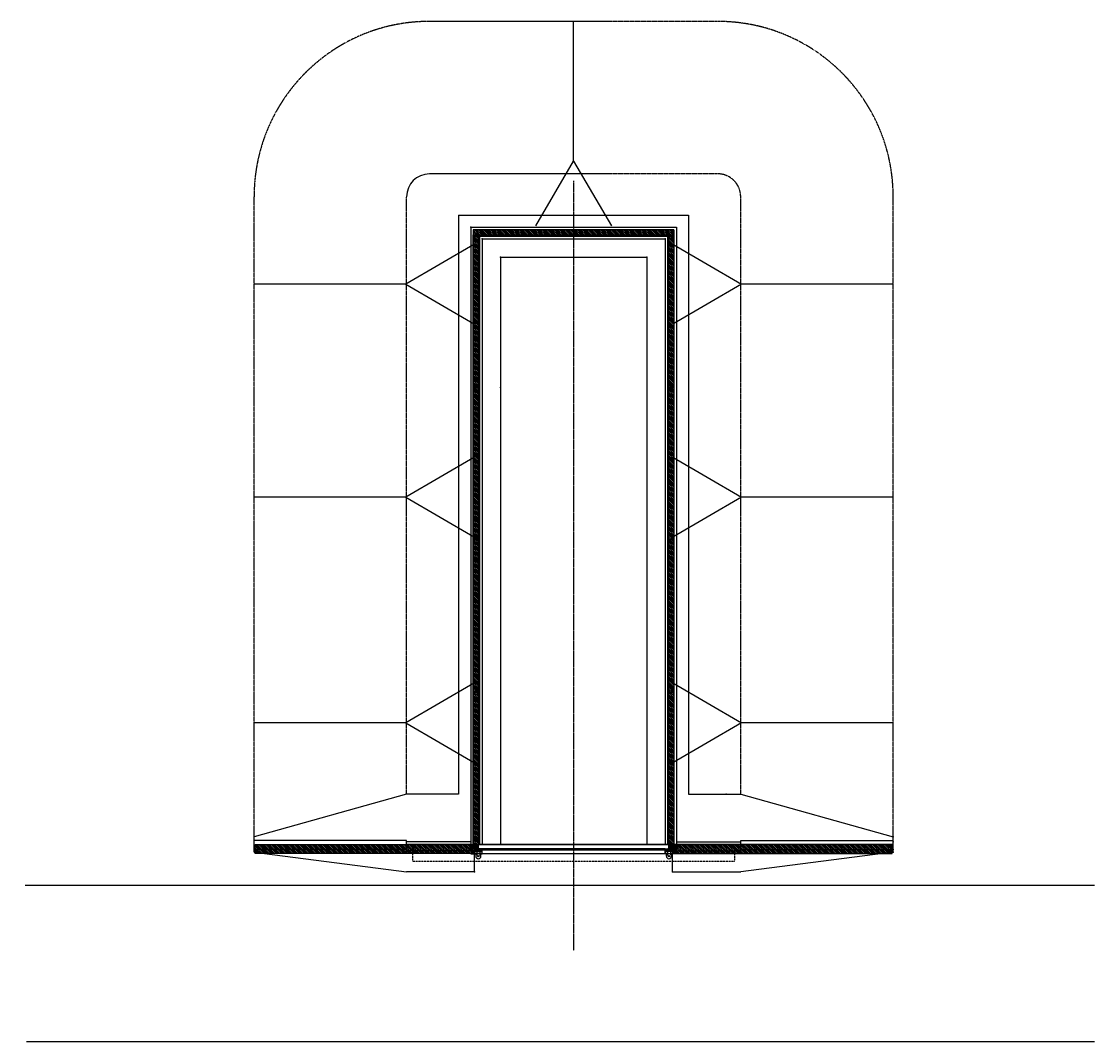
# Model space of a CAD drawing. Header units: millimetres. Extents: x 18 to 41204, y -2708 to 36459.
import ezdxf

# ---------------------------------------------------------------- set-up
doc = ezdxf.new("R2010")
doc.units = ezdxf.units.MM
for name, pattern in [('CENTER2', [1.125, 0.75, -0.125, 0.125, -0.125]), ('DASHED', [0.75, 0.5, -0.25]), ('HIDDEN', [0.375, 0.25, -0.125]), ('HIDDEN2', [0.1875, 0.125, -0.0625])]:
    doc.linetypes.add(name, pattern=pattern)
for name, color, linetype in [('A-ANNO-SYMB', 8, 'Continuous'), ('A-Clng-Tees', 8, 'Continuous'), ('A-Flor-Otln', 8, 'Continuous'), ('A-Wall-Extr', 8, 'Continuous'), ('A-Wall-Patt', 8, 'Continuous'), ('C-CONC', 8, 'Continuous'), ('C-FINGR', 8, 'Continuous'), ('C-ROAD', 8, 'Continuous'), ('FOOTING1', 8, 'Continuous'), ('S-SECT-CONC', 3, 'Continuous'), ('S-SECT-PATT', 8, 'Continuous'), ('S-SECT-STLS', 8, 'Continuous'), ('S-STRL-MISC', 8, 'Continuous')]:
    doc.layers.add(name, color=color, linetype=linetype)
doc.layers.add('M-ANNO-TEXT', color=2, linetype='Continuous', lineweight=25)
doc.styles.add('STD1', font='romans.shx', dxfattribs={"height": 0.1})
pattern_1 = [(135, (103048.46, -3003.147), (-33.941125, -33.941125), [])]
pattern_2 = [(135, (33745.27, -3003.147), (-33.941125, -33.941125), [])]

msp = doc.modelspace()

# ---------------------------------------------------------------- hatches: boundary and pattern name
at = {"layer": 'A-Wall-Patt'}
h = msp.add_hatch(dxfattribs=at)
h.set_pattern_fill('ANSI31', color=256, scale=384, angle=90, style=0)
h.set_pattern_definition(pattern_1)
h.paths.add_polyline_path([(25063, 28262), (25063, 28456), (17358, 28456), (17358, 28262)])
h = msp.add_hatch(dxfattribs=at)
h.set_pattern_fill('ANSI31', color=256, scale=384, angle=90, style=0)
h.set_pattern_definition(pattern_1)
h.paths.add_polyline_path([(17358, 22409), (17358, 28262), (17553, 28262), (17553, 22409)])
h = msp.add_hatch(dxfattribs=at)
h.set_pattern_fill('ANSI31', color=256, scale=384, angle=90, style=0)
h.set_pattern_definition(pattern_1)
h.paths.add_polyline_path([(24868, 22409), (24868, 28262), (25063, 28262), (25063, 22409)])
h = msp.add_hatch(dxfattribs=at)
h.set_pattern_fill('ANSI31', color=256, scale=384, angle=90, style=0)
h.set_pattern_definition(pattern_1)
h.paths.add_polyline_path([(17358, 16557), (17358, 22409), (17553, 22409), (17553, 16557)])
h = msp.add_hatch(dxfattribs=at)
h.set_pattern_fill('ANSI31', color=256, scale=384, angle=90, style=0)
h.set_pattern_definition(pattern_1)
h.paths.add_polyline_path([(24868, 16557), (24868, 22409), (25063, 22409), (25063, 16557)])
h = msp.add_hatch(dxfattribs=at)
h.set_pattern_fill('ANSI31', color=256, scale=384, angle=90, style=0)
h.set_pattern_definition(pattern_1)
h.paths.add_polyline_path([(17358, 10705), (17358, 16557), (17553, 16557), (17553, 10705)])
h = msp.add_hatch(dxfattribs=at)
h.set_pattern_fill('ANSI31', color=256, scale=384, angle=90, style=0)
h.set_pattern_definition(pattern_1)
h.paths.add_polyline_path([(24868, 10705), (24868, 16557), (25063, 16557), (25063, 10705)])
h = msp.add_hatch(dxfattribs=at)
h.set_pattern_fill('ANSI31', color=256, scale=384, angle=90, style=0)
h.set_pattern_definition(pattern_1)
h.paths.add_polyline_path([(17358, 4694), (17358, 10705), (17553, 10705), (17553, 4694)])
h = msp.add_hatch(dxfattribs=at)
h.set_pattern_fill('ANSI31', color=256, scale=384, angle=90, style=0)
h.set_pattern_definition(pattern_1)
h.paths.add_polyline_path([(24868, 4694), (24868, 10705), (25063, 10705), (25063, 4694)])
h = msp.add_hatch(dxfattribs=at)
h.set_pattern_fill('ANSI31', color=256, scale=384, angle=90, style=0)
h.set_pattern_definition(pattern_2)
h.paths.add_polyline_path([(17407, 4694), (17407, 4512), (8982, 4512), (8982, 4853), (17358, 4853), (17358, 4694)])
h = msp.add_hatch(dxfattribs=at)
h.set_pattern_fill('ANSI31', color=256, scale=384, angle=90, style=0)
h.set_pattern_definition(pattern_2)
h.paths.add_polyline_path([(25014, 4694), (25014, 4512), (33439, 4512), (33439, 4853), (25063, 4853), (25063, 4694)])
at = {"layer": 'S-SECT-PATT'}
h = msp.add_hatch(dxfattribs=at)
h.set_pattern_fill('STEEL', color=256, scale=195.072, style=0)
h.set_pattern_definition([(45, (10596.334, -1300.72), (-17.24209, 17.24209), []), (45, (10596.334, -1288.529), (-17.24209, 17.24209), [])])
edge = h.paths.add_edge_path()
edge.add_line((17358, 4853), (17358, 4706))
edge.add_line((17358, 4706), (17357, 4706))
edge.add_arc((17357, 4721), 14.7, 218.7898, 272.8053, ccw=False)
edge.add_line((17345, 4712), (17345, 4833))
edge.add_arc((17338, 4833), 6.86, 0, 90)
edge.add_line((17338, 4840), (17218, 4840))
edge.add_arc((17227, 4852), 14.7, 177.1947, 231.2102, ccw=False)
edge.add_line((17212, 4852), (17212, 4853))
edge.add_line((17212, 4853), (17358, 4853))
h = msp.add_hatch(dxfattribs=at)
h.set_pattern_fill('STEEL', color=256, scale=195.072, angle=90, style=0)
h.set_pattern_definition([(225, (-2594.654, 9541.838), (-17.242092, 17.242092), []), (225, (-2606.846, 9541.838), (-17.242092, 17.242092), [])])
edge = h.paths.add_edge_path()
edge.add_line((17407, 4499), (17407, 4645))
edge.add_line((17407, 4645), (17406, 4645))
edge.add_arc((17406, 4631), 14.7, 87.1947, 141.2102)
edge.add_line((17394, 4640), (17394, 4518))
edge.add_arc((17387, 4518), 6.86, 270, 360, ccw=False)
edge.add_line((17387, 4512), (17267, 4512))
edge.add_arc((17276, 4500), 14.7, 128.7898, 182.8053)
edge.add_line((17261, 4499), (17261, 4499))
edge.add_line((17261, 4499), (17407, 4499))
h = msp.add_hatch(dxfattribs=at)
h.set_pattern_fill('STEEL', color=256, scale=195.072, angle=90, style=0)
h.set_pattern_definition([(135, (9979.648, -859.334), (-17.24209, -17.24209), []), (135, (9967.456, -859.334), (-17.24209, -17.24209), [])])
h.paths.add_polyline_path([(17371, 4758), (17358, 4758), (17358, 4904), (17371, 4904)])
h = msp.add_hatch(dxfattribs=at)
h.set_pattern_fill('STEEL', color=256, scale=195.072, style=0)
h.set_pattern_definition([(45, (-31395.162, -5518.137), (-17.242092, 17.242092), []), (45, (-31395.162, -5505.945), (-17.242092, 17.242092), [])])
edge = h.paths.add_edge_path()
edge.add_arc((17529, 4714), 11.4, 270, 352.5, ccw=False)
edge.add_line((17529, 4703), (17382, 4703))
edge.add_arc((17382, 4714), 11.4, 187.5, 270, ccw=False)
edge.add_line((17371, 4713), (17366, 4752))
edge.add_arc((17358, 4751), 7.8, 7.5, 90)
edge.add_line((17358, 4758), (17358, 4694))
edge.add_line((17358, 4694), (17553, 4694))
edge.add_line((17553, 4694), (17553, 4758))
edge.add_arc((17553, 4751), 7.8, 90, 172.5)
edge.add_line((17545, 4752), (17540, 4713))
h = msp.add_hatch(dxfattribs=at)
h.set_pattern_fill('STEEL', color=256, scale=195.072, angle=90, style=0)
h.set_pattern_definition([(135, (10645.294, -1313.153), (-17.24209, -17.24209), []), (135, (10633.102, -1313.153), (-17.24209, -17.24209), [])])
edge = h.paths.add_edge_path()
edge.add_line((17407, 4694), (17407, 4499))
edge.add_line((17407, 4499), (17420, 4499))
edge.add_line((17420, 4499), (17420, 4578))
edge.add_arc((17434, 4578), 14.6, 90, 180, ccw=False)
edge.add_line((17434, 4593), (17671, 4593))
edge.add_arc((17671, 4578), 14.6, 0, 90, ccw=False)
edge.add_line((17686, 4578), (17686, 4499))
edge.add_line((17686, 4499), (17698, 4499))
edge.add_line((17698, 4499), (17698, 4694))
edge.add_line((17698, 4694), (17686, 4694))
edge.add_line((17686, 4694), (17686, 4615))
edge.add_arc((17671, 4615), 14.6, 270, 360, ccw=False)
edge.add_line((17671, 4600), (17434, 4600))
edge.add_arc((17434, 4615), 14.6, 180, 270, ccw=False)
edge.add_line((17420, 4615), (17420, 4694))
edge.add_line((17420, 4694), (17407, 4694))
h = msp.add_hatch(dxfattribs=at)
h.set_pattern_fill('STEEL', color=256, scale=195.072, style=0)
h.set_pattern_definition([(45, (10645.294, -1145.68), (-17.24209, 17.24209), []), (45, (10645.294, -1133.488), (-17.24209, 17.24209), [])])
h.paths.add_polyline_path([(17420, 4681), (17686, 4681), (17686, 4694), (17420, 4694)])
h = msp.add_hatch(dxfattribs=at)
h.set_pattern_fill('STEEL', color=256, scale=195.072, angle=90, style=0)
h.set_pattern_definition([(45, (31775.819, -1313.153), (17.24209, -17.24209), []), (45, (31788.01, -1313.153), (17.24209, -17.24209), [])])
edge = h.paths.add_edge_path()
edge.add_line((25014, 4694), (25014, 4499))
edge.add_line((25014, 4499), (25002, 4499))
edge.add_line((25002, 4499), (25002, 4578))
edge.add_arc((24987, 4578), 14.6, 360, 450)
edge.add_line((24987, 4593), (24750, 4593))
edge.add_arc((24750, 4578), 14.6, 90, 180)
edge.add_line((24735, 4578), (24735, 4499))
edge.add_line((24735, 4499), (24723, 4499))
edge.add_line((24723, 4499), (24723, 4694))
edge.add_line((24723, 4694), (24735, 4694))
edge.add_line((24735, 4694), (24735, 4615))
edge.add_arc((24750, 4615), 14.6, 180, 270)
edge.add_line((24750, 4600), (24987, 4600))
edge.add_arc((24987, 4615), 14.6, 270, 360)
edge.add_line((25002, 4615), (25002, 4694))
edge.add_line((25002, 4694), (25014, 4694))
h = msp.add_hatch(dxfattribs=at)
h.set_pattern_fill('STEEL', color=256, scale=195.072, style=0)
h.set_pattern_definition([(135, (31775.819, -1145.68), (17.24209, 17.24209), []), (135, (31775.819, -1133.488), (17.24209, 17.24209), [])])
h.paths.add_polyline_path([(25002, 4681), (24735, 4681), (24735, 4694), (25002, 4694)])
h = msp.add_hatch(dxfattribs=at)
h.set_pattern_fill('STEEL', color=256, scale=195.072, style=0)
h.set_pattern_definition([(135, (73816.275, -5518.137), (17.242092, 17.242092), []), (135, (73816.275, -5505.945), (17.242092, 17.242092), [])])
edge = h.paths.add_edge_path()
edge.add_arc((24893, 4714), 11.4, 187.5, 270)
edge.add_line((24893, 4703), (25039, 4703))
edge.add_arc((25039, 4714), 11.4, 270, 352.5)
edge.add_line((25050, 4713), (25055, 4752))
edge.add_arc((25063, 4751), 7.8, 90, 172.5, ccw=False)
edge.add_line((25063, 4758), (25063, 4694))
edge.add_line((25063, 4694), (24868, 4694))
edge.add_line((24868, 4694), (24868, 4758))
edge.add_arc((24868, 4751), 7.8, 7.5, 90, ccw=False)
edge.add_line((24876, 4752), (24881, 4713))
h = msp.add_hatch(dxfattribs=at)
h.set_pattern_fill('STEEL', color=256, scale=195.072, angle=90, style=0)
h.set_pattern_definition([(315, (45015.767, 9541.838), (17.242092, 17.242092), []), (315, (45027.959, 9541.838), (17.242092, 17.242092), [])])
edge = h.paths.add_edge_path()
edge.add_line((25014, 4499), (25014, 4645))
edge.add_line((25014, 4645), (25015, 4645))
edge.add_arc((25015, 4631), 14.7, 38.7898, 92.8053, ccw=False)
edge.add_line((25027, 4640), (25027, 4518))
edge.add_arc((25034, 4518), 6.86, 180, 270)
edge.add_line((25034, 4512), (25155, 4512))
edge.add_arc((25145, 4500), 14.7, -2.8053, 51.2102, ccw=False)
edge.add_line((25160, 4499), (25160, 4499))
edge.add_line((25160, 4499), (25014, 4499))
h = msp.add_hatch(dxfattribs=at)
h.set_pattern_fill('STEEL', color=256, scale=195.072, angle=90, style=0)
h.set_pattern_definition([(45, (32441.466, -859.334), (17.24209, -17.24209), []), (45, (32453.658, -859.334), (17.24209, -17.24209), [])])
h.paths.add_polyline_path([(25051, 4758), (25063, 4758), (25063, 4904), (25051, 4904)])
h = msp.add_hatch(dxfattribs=at)
h.set_pattern_fill('STEEL', color=256, scale=195.072, style=0)
h.set_pattern_definition([(135, (31824.779, -1300.72), (17.24209, 17.24209), []), (135, (31824.779, -1288.529), (17.24209, 17.24209), [])])
edge = h.paths.add_edge_path()
edge.add_line((25063, 4853), (25063, 4706))
edge.add_line((25063, 4706), (25064, 4706))
edge.add_arc((25064, 4721), 14.7, 267.1947, 321.2102)
edge.add_line((25076, 4712), (25076, 4833))
edge.add_arc((25083, 4833), 6.86, 90, 180, ccw=False)
edge.add_line((25083, 4840), (25203, 4840))
edge.add_arc((25194, 4852), 14.7, 308.7898, 362.8053)
edge.add_line((25209, 4852), (25209, 4853))
edge.add_line((25209, 4853), (25063, 4853))

# ---------------------------------------------------------------- linework, layer by layer
at = {"layer": 'A-ANNO-SYMB', "linetype": 'CENTER2', "ltscale": 10}
msp.add_line((21211, 30345), (21211, 780), dxfattribs=at)
at = {"layer": 'A-Clng-Tees'}
msp.add_line((24868, 4853), (17553, 4853), dxfattribs=at)
at = {"layer": 'A-Flor-Otln'}
for p, q in [((24723, 4694), (17698, 4694)), ((24723, 4499), (17698, 4499))]:
    msp.add_line(p, q, dxfattribs=at)
at = {"layer": 'A-Wall-Extr'}
for points in [[(25063, 28262), (25063, 28456), (17358, 28456), (17358, 28262)], [(17358, 22409), (17358, 28262), (17553, 28262), (17553, 22409)], [(24868, 22409), (24868, 28262), (25063, 28262), (25063, 22409)], [(17358, 16557), (17358, 22409), (17553, 22409), (17553, 16557)], [(24868, 16557), (24868, 22409), (25063, 22409), (25063, 16557)], [(17358, 10705), (17358, 16557), (17553, 16557), (17553, 10705)], [(24868, 10705), (24868, 16557), (25063, 16557), (25063, 10705)], [(17358, 4694), (17358, 10705), (17553, 10705), (17553, 4694)], [(24868, 4694), (24868, 10705), (25063, 10705), (25063, 4694)]]:
    msp.add_lwpolyline(points, close=True, dxfattribs=at)
for points in [[(17407, 4694), (17407, 4512), (8982, 4512), (8982, 4853), (17358, 4853), (17358, 4694), (17407, 4694)], [(25014, 4694), (25014, 4512), (33439, 4512), (33439, 4853), (25063, 4853), (25063, 4694), (25014, 4694)]]:
    msp.add_lwpolyline(points, dxfattribs=at)
at = {"layer": 'A-Wall-Extr', "linetype": 'HIDDEN'}
msp.add_lwpolyline([(15029, 4853), (15029, 4219), (27392, 4219), (27392, 4853)], dxfattribs=at)
at = {"layer": 'C-CONC'}
for p, q in [((16797, 29017), (25624, 29017)), ((16797, 29017), (16797, 6785)), ((25624, 29017), (25624, 6785)), ((17261, 28554), (17261, 11464)), ((17261, 28554), (25161, 28554)), ((17358, 28456), (17358, 11464)), ((17358, 28456), (25063, 28456)), ((25063, 28456), (25063, 11464)), ((25161, 28554), (25161, 11464)), ((17358, 28213), (25063, 28213)), ((17602, 28213), (17602, 11464)), ((17699, 28115), (17699, 11464)), ((17699, 28115), (24722, 28115)), ((24722, 28115), (24722, 11464)), ((24820, 28213), (24820, 11464)), ((18407, 27408), (24015, 27408)), ((18407, 27408), (18407, 11464)), ((24015, 27408), (24015, 11464)), ((17261, 11464), (17261, 4859)), ((17358, 11464), (17358, 4859)), ((17602, 11464), (17602, 4859)), ((17699, 11464), (17699, 4859)), ((18407, 11464), (18407, 4858)), ((24015, 11464), (24015, 4860)), ((24722, 11464), (24722, 4859)), ((24820, 11464), (24820, 4859)), ((25063, 11464), (25063, 4859)), ((25161, 11464), (25161, 4859)), ((14798, 6785), (8946, 5151)), ((16797, 6785), (14798, 6785)), ((25624, 6785), (27624, 6785)), ((27624, 6785), (33476, 5151)), ((8946, 4566), (8946, 5151)), ((33476, 4566), (33476, 5151)), ((8946, 4566), (14798, 3810)), ((17407, 3810), (17407, 4859)), ((25011, 3810), (25011, 4859)), ((33476, 4566), (27624, 3810)), ((17407, 3810), (14798, 3810)), ((25011, 3810), (25039, 3810)), ((25015, 3810), (27624, 3810))]:
    msp.add_line(p, q, dxfattribs=at)
for p in [(17261, 28554), (17699, 28115), (24722, 28115), (18407, 27408), (24015, 27408), (18407, 22409), (27063, 6785), (33476, 5151), (33476, 4956), (33476, 4664), (33476, 4664), (33476, 4664), (33476, 4664), (33476, 4566), (17407, 3810), (25011, 3810), (25011, 3810)]:
    msp.add_point(p, dxfattribs=at)
at = {"layer": 'C-FINGR', "linetype": 'DASHED', "ltscale": 10}
for p, q in [((26746, 36459), (15675, 36459)), ((26746, 30606), (15675, 30606)), ((14798, 6785), (14798, 29729)), ((27624, 6785), (27624, 29743)), ((33476, 5151), (33476, 29783))]:
    msp.add_line(p, q, dxfattribs=at)
at = {"layer": 'C-FINGR', "linetype": 'Continuous'}
for p, q in [((21211, 31093, 22), (21211, 36458, 22)), ((14774, 26374), (8946, 26374)), ((14774, 18195), (8946, 18195)), ((33476, 18195), (27648, 18195)), ((14774, 9529), (8946, 9529)), ((33476, 9529), (27648, 9529))]:
    msp.add_line(p, q, dxfattribs=at)
at = {"layer": 'C-FINGR', "linetype": 'Continuous', "ltscale": 10}
msp.add_line((33476, 26374), (27648, 26374), dxfattribs=at)
at = {"layer": 'C-FINGR', "linetype": 'Continuous', "elevation": 22, "flags": 128}
msp.add_lwpolyline([(19760, 28607), (21211, 31093), (22661, 28607)], dxfattribs=at)
at = {"layer": 'C-FINGR', "linetype": 'DASHED', "ltscale": 10, "flags": 128}
msp.add_lwpolyline([(8946, 5151), (8946, 29729)], dxfattribs=at)
at = {"layer": 'C-FINGR', "linetype": 'Continuous', "flags": 128}
for points in [[(17407, 27910), (14774, 26374), (17407, 24838)], [(25014, 27910), (27648, 26374), (25014, 24838)], [(17407, 19732), (14774, 18195), (17407, 16659)], [(25014, 19732), (27648, 18195), (25014, 16659)], [(17407, 11065), (14774, 9529), (17407, 7993)], [(25014, 11065), (27648, 9529), (25014, 7992)]]:
    msp.add_lwpolyline(points, dxfattribs=at)
at = {"layer": 'C-FINGR', "linetype": 'DASHED', "ltscale": 10}
for centre, radius, start, end in [((15675, 29729), 6730, 90, 180), ((26746, 29729), 6730, 0, 90), ((26746, 29729), 877, 0, 90)]:
    msp.add_arc(centre, radius, start, end, dxfattribs=at)
at = {"layer": 'C-FINGR', "linetype": 'Continuous', "ltscale": 10}
msp.add_arc((15675, 29729), 877, 90, 180, dxfattribs=at)
at = {"layer": 'C-ROAD'}
for p, q in [((156, 3292), (4751, 3292)), ((4751, 3292), (41204, 3292)), ((212, -2708, 0), (4751, -2708)), ((4751, -2708), (41204, -2708))]:
    msp.add_line(p, q, dxfattribs=at)
at = {"layer": 'FOOTING1', "linetype": 'Continuous'}
for p, q in [((14798, 5005), (8946, 5005)), ((14798, 4518), (14798, 5005)), ((17261, 4956), (14798, 4956)), ((25161, 4956), (27624, 4956)), ((27624, 5005), (33476, 5005)), ((27624, 4518), (27624, 5005)), ((14798, 4664), (8946, 4664)), ((17261, 4859), (14798, 4859)), ((17407, 4615), (14798, 4615)), ((17261, 4859), (17699, 4859)), ((17407, 4652), (25011, 4652)), ((17699, 4859), (24722, 4859)), ((24722, 4859), (25161, 4859)), ((25015, 4859), (25161, 4859)), ((25015, 4615), (27624, 4615)), ((25161, 4859), (27624, 4859)), ((27624, 4664), (33476, 4664)), ((17407, 4518), (14798, 4518)), ((17407, 4518), (25011, 4518)), ((25015, 4518), (27624, 4518))]:
    msp.add_line(p, q, dxfattribs=at)
for p in [(25161, 4859), (27624, 4518)]:
    msp.add_point(p, dxfattribs=at)
at = {"layer": 'S-SECT-CONC'}
for p, q in [((17358, 4694), (17553, 4694)), ((25063, 4694), (24869, 4694))]:
    msp.add_line(p, q, dxfattribs=at)
at = {"layer": 'S-SECT-STLS', "linetype": 'Continuous'}
for points in [[(17358, 4853), (17358, 4706), (17357, 4706, -0.24015), (17345, 4712), (17345, 4833, 0.414214), (17338, 4840), (17218, 4840, -0.24015), (17212, 4852), (17212, 4853), (17358, 4853)], [(17407, 4499), (17407, 4645), (17406, 4645, 0.24015), (17394, 4640), (17394, 4518, -0.414214), (17387, 4512), (17267, 4512, 0.24015), (17261, 4499), (17261, 4499), (17407, 4499)], [(17540, 4713, -0.376373), (17529, 4703), (17382, 4703, -0.376373), (17371, 4713), (17366, 4752, 0.376373), (17358, 4758), (17358, 4694), (17553, 4694), (17553, 4758, 0.376373), (17545, 4752)], [(17407, 4694), (17407, 4499), (17420, 4499), (17420, 4578, -0.414214), (17434, 4593), (17671, 4593, -0.414214), (17686, 4578), (17686, 4499), (17698, 4499), (17698, 4694), (17686, 4694), (17686, 4615, -0.414214), (17671, 4600), (17434, 4600, -0.414214), (17420, 4615), (17420, 4694)], [(25014, 4694), (25014, 4499), (25002, 4499), (25002, 4578, 0.414214), (24987, 4593), (24750, 4593, 0.414214), (24735, 4578), (24735, 4499), (24723, 4499), (24723, 4694), (24735, 4694), (24735, 4615, 0.414214), (24750, 4600), (24987, 4600, 0.414214), (25002, 4615), (25002, 4694)], [(24881, 4713, 0.376373), (24893, 4703), (25039, 4703, 0.376373), (25050, 4713), (25055, 4752, -0.376373), (25063, 4758), (25063, 4694), (24868, 4694), (24868, 4758, -0.376373), (24876, 4752)], [(25014, 4499), (25014, 4645), (25015, 4645, -0.24015), (25027, 4640), (25027, 4518, 0.414214), (25034, 4512), (25155, 4512, -0.24015), (25160, 4499), (25160, 4499), (25014, 4499)], [(25063, 4853), (25063, 4706), (25064, 4706, 0.24015), (25076, 4712), (25076, 4833, -0.414214), (25083, 4840), (25203, 4840, 0.24015), (25209, 4852), (25209, 4853), (25063, 4853)]]:
    msp.add_lwpolyline(points, format="xyb", close=True, dxfattribs=at)
for points in [[(17371, 4758), (17358, 4758), (17358, 4904), (17371, 4904)], [(17420, 4681), (17686, 4681), (17686, 4694), (17420, 4694)], [(25002, 4681), (24735, 4681), (24735, 4694), (25002, 4694)], [(25051, 4758), (25063, 4758), (25063, 4904), (25051, 4904)]]:
    msp.add_lwpolyline(points, close=True, dxfattribs=at)
at = {"layer": 'S-STRL-MISC', "linetype": 'Continuous', "ltscale": 0.75}
for p, q in [((17331, 4840), (17229, 4739)), ((17346, 4825), (17244, 4724)), ((17379, 4512), (17278, 4613)), ((17394, 4527), (17293, 4628)), ((17371, 4842), (17515, 4842)), ((17371, 4821), (17515, 4821)), ((17416, 4862), (17448, 4862)), ((17416, 4849), (17416, 4862)), ((17416, 4849), (17448, 4849)), ((17425, 4703), (17425, 4849)), ((17438, 4703), (17438, 4849)), ((17448, 4849), (17448, 4862)), ((17520, 4862), (17488, 4862)), ((17488, 4849), (17488, 4862)), ((17520, 4849), (17488, 4849)), ((17498, 4703), (17498, 4849)), ((17511, 4703), (17511, 4849)), ((17520, 4849), (17520, 4862)), ((24901, 4862), (24933, 4862)), ((24901, 4849), (24901, 4862)), ((24901, 4849), (24933, 4849)), ((25050, 4842), (24906, 4842)), ((25050, 4821), (24906, 4821)), ((24910, 4703), (24910, 4849)), ((24923, 4703), (24923, 4849)), ((24933, 4849), (24933, 4862)), ((25006, 4862), (24974, 4862)), ((24974, 4849), (24974, 4862)), ((25006, 4849), (24974, 4849)), ((24983, 4703), (24983, 4849)), ((24996, 4703), (24996, 4849)), ((25006, 4849), (25006, 4862)), ((25027, 4527), (25128, 4628)), ((25042, 4512), (25143, 4613)), ((25075, 4825), (25177, 4724)), ((25090, 4840), (25192, 4739))]:
    msp.add_line(p, q, dxfattribs=at)
at = {"layer": 'S-STRL-MISC'}
for p, q in [((17686, 4580), (17673, 4593)), ((24736, 4580), (24748, 4593))]:
    msp.add_line(p, q, dxfattribs=at)
at = {"layer": 'S-STRL-MISC', "linetype": 'Continuous', "ltscale": 0.5}
for points in [[(17224, 4744), (17250, 4718), (17239, 4707), (17213, 4733)], [(17272, 4607), (17298, 4633), (17287, 4645), (17261, 4618)], [(17515, 4813), (17515, 4850), (17530, 4850), (17530, 4813)], [(24906, 4813), (24906, 4850), (24891, 4850), (24891, 4813)], [(25149, 4607), (25123, 4633), (25134, 4645), (25160, 4618)], [(25197, 4744), (25171, 4718), (25182, 4707), (25208, 4733)]]:
    msp.add_lwpolyline(points, close=True, dxfattribs=at)
at = {"layer": 'S-STRL-MISC', "linetype": 'HIDDEN2', "ltscale": 0.5}
for points in [[(17497, 4447), (17510, 4447), (17510, 4593), (17497, 4593)], [(17608, 4447), (17595, 4447), (17595, 4593), (17608, 4593)], [(24813, 4447), (24826, 4447), (24826, 4593), (24813, 4593)], [(24924, 4447), (24911, 4447), (24911, 4593), (24924, 4593)]]:
    msp.add_lwpolyline(points, close=True, dxfattribs=at)
at = {"layer": 'S-STRL-MISC'}
for points in [[(17420, 4499), (17442, 4499, -0.414214), (17455, 4486), (17455, 4411)], [(17651, 4411), (17651, 4486, -0.414214), (17663, 4499), (17686, 4499)], [(24771, 4411), (24771, 4486, 0.414214), (24758, 4499), (24735, 4499)], [(25002, 4499), (24979, 4499, 0.414214), (24966, 4486), (24966, 4411)]]:
    msp.add_lwpolyline(points, format="xyb", dxfattribs=at)
for centre in [(17553, 4411), (24869, 4411)]:
    msp.add_circle(centre, 24, dxfattribs=at)
for centre in [(17553, 4411), (24869, 4411)]:
    msp.add_arc(centre, 97.9, 180, 0, dxfattribs=at)

# ---------------------------------------------------------------- texts
at = {"layer": 'M-ANNO-TEXT', "insert": (18, 2), "char_height": 0.1, "width": 9.96, "attachment_point": 1, "style": 'STD1'}
msp.add_mtext('\\pxt2,3;^I\\P\\pt3;^I\\P\\ptz;\\P^I', dxfattribs=at)

doc.saveas('drawing.dxf')
